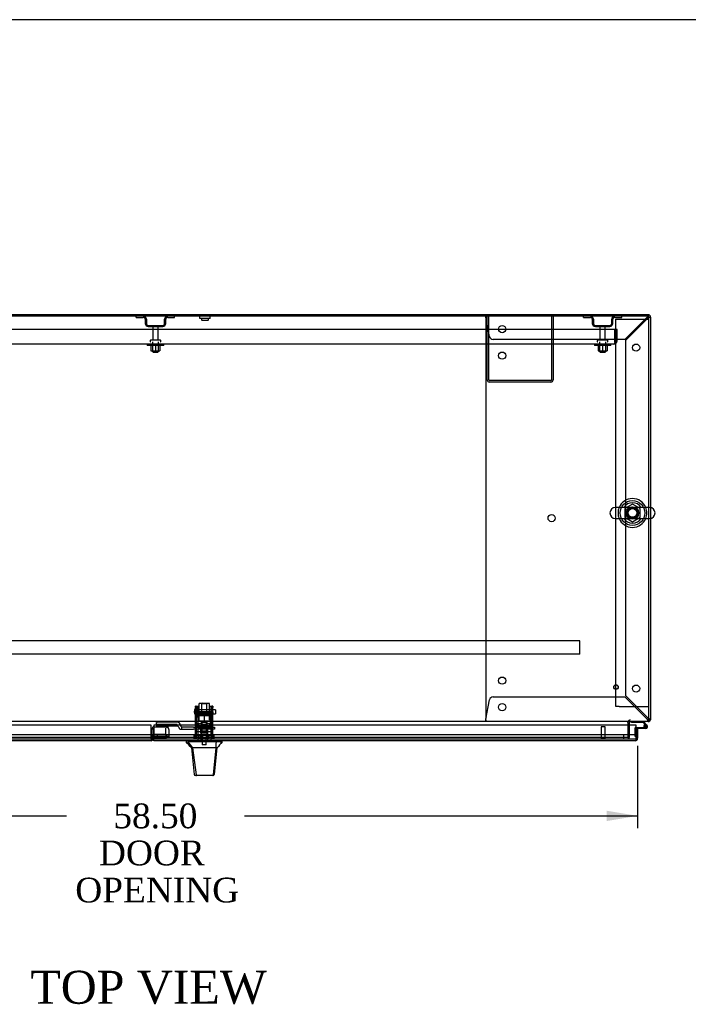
# Model space of a CAD drawing. Header units: inches. Extents: x 1 to 359, y -2 to 239.
# Tile 14 of 21: x 91 to 131, y 179 to 239. Entities that reach past the tile are written whole.
import ezdxf
from ezdxf.enums import TextEntityAlignment as Align
from ezdxf.lldxf.tags import DXFTag

# ---------------------------------------------------------------- set-up
doc = ezdxf.new("R2010")
doc.units = ezdxf.units.IN
doc.header["$MEASUREMENT"] = 0
for name, color, linetype in [('COM41309', 7, 'Continuous'), ('COM43133', 7, 'Continuous'), ('COM50521', 7, 'Continuous'), ('COM50799-3', 7, 'Continuous'), ('COM54578-56', 7, 'Continuous'), ('COM54837', 7, 'Continuous'), ('COM54928-6', 7, 'Continuous'), ('COM55702-58', 7, 'Continuous'), ('COM56694-3', 7, 'Continuous'), ('COM70838', 7, 'Continuous'), ('COM70839-2', 7, 'Continuous'), ('COM71155-14', 7, 'Continuous'), ('COM71162-15', 7, 'Continuous'), ('Default', 7, 'Continuous'), ('GSK11033', 7, 'Continuous'), ('HAN13066', 7, 'Continuous'), ('HAN13066_NUT', 7, 'Continuous'), ('HAN13066_SCREW', 7, 'Continuous'), ('HAN_NUT', 7, 'Continuous'), ('NTS166105', 7, 'Continuous'), ('NTS16640', 7, 'Continuous'), ('NTS166905', 7, 'Continuous'), ('NTS18147', 7, 'Continuous'), ('ROL87452', 7, 'Continuous'), ('RVT17786', 7, 'Continuous'), ('RVT19000', 7, 'Continuous'), ('SCS00680', 7, 'Continuous'), ('SPC87323', 7, 'Continuous'), ('STD21878', 7, 'Continuous'), ('STD26094', 7, 'Continuous'), ('STD26265', 7, 'Continuous'), ('WAF25059', 7, 'Continuous'), ('WAF25362', 7, 'Continuous'), ('WAF25376', 7, 'Continuous'), ('WAM254785', 7, 'Continuous'), ('WAM30038', 7, 'Continuous')]:
    doc.layers.add(name, color=color, linetype=linetype)
doc.styles.add('SEACAD_Times_New_Roman', font='times.ttf')
tags = doc.linetypes.add('HIDDEN2', pattern=[0.1875, 0.125, -0.0625]).pattern_tags.tags
tags[6:7] = [DXFTag(74, 4), DXFTag(75, 0), DXFTag(340, '0'), DXFTag(46, 0.0), DXFTag(50, 0.0), DXFTag(44, 0.0), DXFTag(45, 0.0)]
tags[4:5] = [DXFTag(74, 4), DXFTag(75, 0), DXFTag(340, '0'), DXFTag(46, 0.0), DXFTag(50, 0.0), DXFTag(44, 0.0), DXFTag(45, 0.0)]
doc.dimstyles.new('HAMMOND_(STH_-_300x200)', dxfattribs={"dimtxt": 1.5, "dimasz": 1.875, "dimexe": 0.75, "dimexo": 0.75, "dimgap": 0.375, "dimtad": 0, "dimtih": 1, "dimtoh": 1, "dimzin": 0, "dimdsep": 46, "dimtxsty": 'SEACAD_Times_New_Roman', "dimblk1": '_SE_FILLED', "dimblk2": '_SE_FILLED', "dimsah": 1, "dimcen": 0.75, "dimadec": 0, "dimazin": 0, "dimtfac": 0.8, "dimtofl": 0, "dimtmove": 0, "dimatfit": 3, "dimfxl": 1, "dimtolj": 1, "dimtzin": 0, "dimarcsym": 0})

# ---------------------------------------------------------------- blocks, each defined once
blk = doc.blocks.new('SE')
at = {"layer": 'COM41309', "color": 7, "linetype": 'HIDDEN2'}
for p, q in [((126.968, 220.693), (127.153, 220.693)), ((126.968, 197.193), (126.968, 220.693)), ((127.153, 220.693), (128.783, 220.693)), ((128.783, 220.693), (128.968, 220.693)), ((127.153, 197.193), (126.968, 197.193)), ((127.153, 197.193), (128.783, 197.193)), ((128.783, 197.193), (128.968, 197.193))]:
    blk.add_line(p, q, dxfattribs=at)
at = {"layer": 'COM43133', "color": 7, "linetype": 'HIDDEN2'}
for p, q in [((126.905, 220.068), (71.155, 220.068)), ((127.03, 220.068), (126.905, 220.068)), ((126.905, 219.378), (126.905, 220.068)), ((126.905, 219.378), (126.905, 220.068)), ((127.03, 219.378), (127.03, 220.068)), ((126.905, 219.378), (126.905, 219.378)), ((126.905, 219.296), (126.905, 219.378)), ((126.905, 219.378), (126.905, 219.229)), ((126.905, 219.296), (126.954, 219.229)), ((126.845, 219.193), (71.215, 219.193)), ((126.845, 219.193), (126.845, 219.193)), ((126.845, 219.193), (126.845, 219.193))]:
    blk.add_line(p, q, dxfattribs=at)
for start, end in [(306.19405, 0), (270.12083, 306.19405), (270, 270.05887)]:
    blk.add_arc((126.845, 219.378), 0.185, start, end, dxfattribs=at)
blk.add_open_spline([(126.905, 219.229), (126.895, 219.218), (126.885, 219.209), (126.87, 219.2), (126.865, 219.197), (126.855, 219.194), (126.85, 219.193), (126.845, 219.193)], degree=3, knots=[0, 0, 0, 0, 0.5, 0.5, 0.75, 0.75, 1, 1, 1, 1], dxfattribs=at)
at = {"layer": 'COM50521', "color": 7, "linetype": 'HIDDEN2'}
for p, q in [((119.155, 217.023), (119.155, 220.88)), ((119.25, 217.023), (119.25, 220.88)), ((123.06, 220.88), (123.06, 217.023)), ((123.155, 220.88), (123.155, 217.023)), ((123.012, 216.975), (119.298, 216.975)), ((123.012, 216.88), (119.298, 216.88))]:
    blk.add_line(p, q, dxfattribs=at)
for centre, radius, start, end in [((119.298, 217.023), 0.143, 180, 270), ((119.298, 217.023), 0.048, 180, 270), ((123.012, 217.023), 0.143, 270, 0), ((123.012, 217.023), 0.048, 270, 0)]:
    blk.add_arc(centre, radius, start, end, dxfattribs=at)
at = {"layer": 'COM50799-3', "color": 7, "linetype": 'Continuous'}
for p, q in [((98.763, 196.065), (69.876, 196.065)), ((98.763, 195.27), (98.763, 196.065)), ((98.763, 195.127), (69.924, 195.127)), ((98.763, 195.27), (98.763, 195.127))]:
    blk.add_line(p, q, dxfattribs=at)
at = {"layer": 'COM50799-3', "color": 7, "linetype": 'HIDDEN2'}
for p, q in [((98.954, 195.93), (98.954, 195.972)), ((98.954, 195.972), (99.688, 195.972)), ((99.688, 195.972), (99.688, 195.93)), ((98.906, 195.829), (98.811, 195.829)), ((98.811, 195.829), (98.811, 195.27)), ((98.906, 195.829), (98.906, 195.522)), ((98.954, 195.93), (98.926, 195.93)), ((98.926, 195.93), (98.926, 195.409)), ((98.926, 195.409), (98.926, 195.341)), ((98.926, 195.409), (99.688, 195.409)), ((99.722, 195.332), (99.789, 195.379)), ((99.77, 195.912), (99.789, 195.93)), ((99.831, 195.812), (99.831, 195.829)), ((99.831, 195.812), (99.831, 195.348)), ((98.906, 195.272), (98.906, 195.27)), ((98.926, 195.341), (99.688, 195.341)), ((99.756, 195.348), (99.831, 195.348))]:
    blk.add_line(p, q, dxfattribs=at)
for centre, radius, start, end in [((98.954, 195.829), 0.143, 90, 180), ((99.688, 195.829), 0.143, 45, 90), ((98.954, 195.829), 0.048, 125.68533, 180), ((99.688, 195.829), 0.143, 0, 45), ((99.71, 195.809), 0.121, 1.43431, 49.29811), ((98.763, 195.27), 0.048, 270, 19.0568), ((98.763, 195.27), 0.143, 340.28765, 352.0516), ((98.763, 195.27), 0.143, 352.0516, 0)]:
    blk.add_arc(centre, radius, start, end, dxfattribs=at)
at = {"layer": 'COM50799-3', "color": 7, "linetype": 'Continuous'}
blk.add_arc((98.763, 195.27), 0.143, 270, 340.28765, dxfattribs=at)
at = {"layer": 'COM50799-3', "color": 7, "linetype": 'HIDDEN2'}
for centre, major_axis in [((99.688, 195.829), (0.143, 0)), ((99.688, 195.308), (0.143, 0)), ((99.688, 195.308), (0.048, 0))]:
    blk.add_ellipse(centre, major_axis=major_axis, ratio=0.707107, start_param=0.785398, end_param=1.570796, dxfattribs=at)
for points in [[(99.831, 195.348), (99.831, 195.355), (99.827, 195.361), (99.813, 195.372), (99.802, 195.376), (99.789, 195.379)], [(98.905, 195.251), (98.898, 195.25), (98.891, 195.248), (98.877, 195.244), (98.87, 195.242), (98.808, 195.286)]]:
    blk.add_open_spline(points, degree=3, knots=[0, 0, 0, 0, 0.5, 0.5, 1, 1, 1, 1], dxfattribs=at)
blk.add_open_spline([(99.74, 195.344), (99.757, 195.35), (99.768, 195.351), (99.772, 195.348)], degree=3, dxfattribs=at)
at = {"layer": 'COM54578-56', "color": 7, "linetype": 'Continuous'}
for p, q in [((127.915, 196.225), (127.915, 196.287)), ((128.608, 196.225), (127.915, 196.225)), ((128.732, 196.101), (128.608, 196.225)), ((128.634, 196.287), (128.846, 196.076)), ((128.712, 195.984), (128.65, 195.979)), ((128.187, 195.934), (128.767, 195.934)), ((128.767, 195.872), (128.282, 195.872))]:
    blk.add_line(p, q, dxfattribs=at)
at = {"layer": 'COM54578-56', "color": 7, "linetype": 'HIDDEN2'}
for p, q in [((128.65, 195.989), (128.712, 195.989)), ((128.704, 195.977), (128.704, 196.002)), ((128.803, 196.031), (128.732, 196.101)), ((128.754, 196.052), (128.779, 196.052)), ((128.829, 196.002), (128.829, 195.977)), ((128.125, 195.385), (128.125, 195.909)), ((128.187, 195.385), (128.125, 195.385)), ((128.15, 195.934), (128.187, 195.934)), ((128.779, 195.927), (128.754, 195.927))]:
    blk.add_line(p, q, dxfattribs=at)
at = {"layer": 'COM54578-56', "color": 7, "linetype": 'Continuous'}
blk.add_circle((128.767, 195.989), 0.05, dxfattribs=at)
for radius, start, end in [(0.117, 270, 185.21591), (0.117, 185.21591, 208.03984), (0.055, 270, 185.21591), (0.055, 185.21591, 270), (0.117, 47.60795, 107.02737)]:
    blk.add_arc((128.767, 195.989), radius, start, end, dxfattribs=at)
at = {"layer": 'COM54578-56', "color": 7, "linetype": 'HIDDEN2'}
for centre, radius, start, end in [((128.754, 196.002), 0.05, 90, 180), ((128.754, 195.977), 0.05, 180, 270), ((128.779, 196.002), 0.05, 0, 90), ((128.779, 195.977), 0.05, 270, 0), ((128.15, 195.909), 0.025, 90, 180), ((128.767, 195.989), 0.117, 208.03984, 270)]:
    blk.add_arc(centre, radius, start, end, dxfattribs=at)
at = {"layer": 'COM54837', "color": 7, "linetype": 'HIDDEN2'}
for p, q in [((124.78, 201.195), (73.28, 201.195)), ((124.78, 201.152), (124.78, 201.195)), ((124.78, 200.425), (124.78, 201.152)), ((124.78, 200.382), (73.28, 200.382)), ((124.78, 200.382), (124.78, 200.425))]:
    blk.add_line(p, q, dxfattribs=at)
at = {"layer": 'COM54928-6', "color": 7, "linetype": 'HIDDEN2'}
for p, q in [((119.063, 220.946), (119.063, 220.975)), ((119.063, 220.87), (119.063, 220.946)), ((119.063, 220.66), (119.063, 196.602)), ((119.294, 219.655), (119.074, 220.832)), ((128.862, 220.832), (127.505, 219.475)), ((127.563, 219.418), (128.92, 220.775)), ((128.92, 220.975), (128.92, 220.946)), ((128.92, 220.87), (128.92, 220.946)), ((128.923, 220.88), (128.92, 220.88)), ((128.92, 220.88), (128.92, 220.88)), ((128.958, 220.832), (129.033, 220.832)), ((129.033, 220.832), (129.063, 220.832)), ((127.505, 219.475), (119.51, 219.475)), ((127.563, 197.845), (127.563, 219.418)), ((119.51, 197.787), (127.505, 197.787)), ((127.505, 197.787), (128.862, 196.43)), ((128.92, 196.488), (127.563, 197.845)), ((119.074, 196.43), (119.294, 197.608)), ((119.063, 196.392), (119.063, 196.317)), ((119.063, 196.287), (119.063, 196.317)), ((128.92, 196.392), (128.92, 196.317)), ((128.923, 196.382), (128.92, 196.382)), ((128.92, 196.382), (128.92, 196.382)), ((128.92, 196.317), (128.92, 196.287)), ((128.958, 196.43), (128.968, 196.43))]:
    blk.add_line(p, q, dxfattribs=at)
for centre in [(120.063, 220.1), (120.063, 218.49), (128.188, 218.975), (123.063, 208.631), (120.063, 198.772), (128.188, 198.287), (120.063, 197.162)]:
    blk.add_circle(centre, 0.218, dxfattribs=at)
for centre, radius, start, end in [((116.477, 220.643), 2.604, 4.17513, 6.68014), ((119.283, 220.66), 0.22, 153.06551, 180), ((129.498, 220.581), 0.683, 147.77093, 158.44518), ((129.071, 220.58), 0.327, 117.45412, 129.54393), ((128.668, 220.983), 0.327, 320.4561, 332.54584), ((128.669, 221.41), 0.683, 291.55481, 302.22908), ((119.51, 219.695), 0.22, 190.6113, 270), ((119.51, 197.567), 0.22, 90, 169.3887), ((119.283, 196.602), 0.22, 180, 206.93449), ((116.477, 196.62), 2.604, 353.31986, 355.82487), ((118.755, 196.5), 0.326, 340.71602, 347.67415), ((129.498, 196.681), 0.683, 201.55482, 212.22907), ((129.071, 196.683), 0.327, 230.45607, 242.54588), ((128.668, 196.279), 0.327, 27.45416, 39.5439), ((128.669, 195.853), 0.683, 57.77092, 68.44519)]:
    blk.add_arc(centre, radius, start, end, dxfattribs=at)
blk.add_ellipse((128.92, 220.832), major_axis=(-0.048, 0), ratio=0.99836, start_param=3.141593, end_param=4.712389, dxfattribs=at)
at = {"layer": 'COM55702-58', "color": 7, "linetype": 'HIDDEN2'}
for p, q in [((97.867, 220.808), (97.867, 220.88)), ((97.867, 220.808), (98.289, 220.808)), ((98.405, 220.693), (98.405, 220.443)), ((98.477, 220.693), (98.477, 220.443)), ((99.583, 220.443), (99.583, 220.693)), ((99.655, 220.443), (99.655, 220.693)), ((99.77, 220.808), (100.192, 220.808)), ((100.192, 220.808), (100.192, 220.88)), ((124.992, 220.808), (124.992, 220.88)), ((124.992, 220.808), (125.414, 220.808)), ((125.53, 220.693), (125.53, 220.443)), ((125.602, 220.693), (125.602, 220.443)), ((126.708, 220.443), (126.708, 220.693)), ((126.78, 220.443), (126.78, 220.693)), ((126.895, 220.808), (127.317, 220.808)), ((127.317, 220.808), (127.317, 220.88)), ((98.592, 220.327), (99.467, 220.327)), ((98.592, 220.255), (99.467, 220.255)), ((125.717, 220.327), (126.592, 220.327)), ((125.717, 220.255), (126.592, 220.255))]:
    blk.add_line(p, q, dxfattribs=at)
for centre, radius, start, end in [((98.289, 220.693), 0.188, 0, 90), ((98.289, 220.693), 0.116, 0, 90), ((99.77, 220.693), 0.188, 90, 180), ((99.77, 220.693), 0.116, 90, 180), ((125.414, 220.693), 0.188, 0, 90), ((125.414, 220.693), 0.116, 0, 90), ((126.895, 220.693), 0.188, 90, 180), ((126.895, 220.693), 0.116, 90, 180), ((98.592, 220.443), 0.187, 180, 270), ((98.592, 220.443), 0.116, 180, 270), ((99.467, 220.443), 0.116, 270, 0), ((99.467, 220.443), 0.188, 270, 0), ((125.717, 220.443), 0.188, 180, 270), ((125.717, 220.443), 0.116, 180, 270), ((126.592, 220.443), 0.116, 270, 0), ((126.592, 220.443), 0.188, 270, 0)]:
    blk.add_arc(centre, radius, start, end, dxfattribs=at)
at = {"layer": 'COM56694-3', "color": 7, "linetype": 'Continuous'}
for p, q in [((98.925, 196.065), (98.925, 195.27)), ((128.187, 196.065), (98.925, 196.065)), ((128.187, 195.27), (128.187, 196.065)), ((128.282, 195.872), (128.187, 195.872)), ((128.187, 195.872), (128.187, 195.472)), ((128.282, 195.872), (128.282, 195.27)), ((98.925, 195.127), (98.925, 195.27)), ((128.139, 195.127), (98.925, 195.127)), ((128.139, 195.127), (128.139, 195.127)), ((128.139, 195.127), (128.139, 195.127)), ((128.187, 195.27), (128.187, 195.27)), ((128.187, 195.208), (128.187, 195.27)), ((128.187, 195.27), (128.187, 195.157)), ((128.187, 195.208), (128.226, 195.157))]:
    blk.add_line(p, q, dxfattribs=at)
for start, end in [(270.15607, 307.50359), (270, 270.07617), (307.50359, 0)]:
    blk.add_arc((128.139, 195.27), 0.143, start, end, dxfattribs=at)
blk.add_open_spline([(128.187, 195.157), (128.179, 195.147), (128.171, 195.14), (128.159, 195.132), (128.155, 195.131), (128.147, 195.128), (128.143, 195.127), (128.139, 195.127)], degree=3, knots=[0, 0, 0, 0, 0.5, 0.5, 0.75, 0.75, 1, 1, 1, 1], dxfattribs=at)
at = {"layer": 'COM70838', "color": 7, "linetype": 'HIDDEN2'}
for p, q in [((99.1, 196.097), (99.1, 196.223)), ((99.1, 196.097), (99.1, 196.015)), ((100.345, 196.015), (99.1, 196.015)), ((100.345, 196.241), (99.225, 196.241)), ((100.345, 196.115), (99.225, 196.115)), ((100.345, 196.012), (100.345, 196.115)), ((100.538, 196.071), (100.538, 196.048)), ((100.627, 195.829), (100.627, 195.958)), ((101.341, 195.954), (100.655, 195.954)), ((101.341, 195.954), (101.429, 195.954)), ((101.429, 195.954), (101.967, 195.954)), ((102.002, 195.954), (102.485, 195.954)), ((102.485, 195.954), (102.61, 195.954)), ((102.61, 195.954), (102.61, 195.829)), ((100.47, 195.887), (100.47, 195.889)), ((100.53, 195.829), (100.627, 195.829)), ((100.627, 195.829), (101.341, 195.829)), ((101.429, 195.829), (101.341, 195.829)), ((102.485, 195.829), (101.429, 195.829)), ((102.61, 195.829), (102.485, 195.829))]:
    blk.add_line(p, q, dxfattribs=at)
for centre, radius, start, end in [((100.345, 196.048), 0.193, 0, 90), ((100.345, 195.887), 0.125, 0, 90), ((100.655, 196.071), 0.117, 180, 256.45544), ((100.655, 196.071), 0.117, 256.45544, 270), ((100.53, 195.889), 0.06, 180, 270)]:
    blk.add_arc(centre, radius, start, end, dxfattribs=at)
for centre, major_axis, start_param, end_param in [((99.225, 196.223), (-0.125, 0), 4.712389, 6.283185), ((99.225, 196.097), (0.125, 0), 1.570796, 3.141593)]:
    blk.add_ellipse(centre, major_axis=major_axis, ratio=0.145455, start_param=start_param, end_param=end_param, dxfattribs=at)
at = {"layer": 'COM70839-2', "color": 7, "linetype": 'HIDDEN2'}
for p, q in [((101.454, 197.136), (101.454, 197.212)), ((101.524, 197.212), (101.454, 197.212)), ((101.524, 197.212), (101.524, 197.136)), ((102.446, 197.136), (102.446, 197.212)), ((102.516, 197.212), (102.446, 197.212)), ((102.516, 197.212), (102.516, 197.136)), ((101.454, 197.136), (101.454, 196.878)), ((101.454, 196.714), (101.454, 196.878)), ((101.454, 195.55), (101.454, 196.714)), ((101.524, 196.878), (101.524, 197.136)), ((102.446, 196.882), (101.524, 196.882)), ((101.524, 196.878), (101.524, 196.714)), ((101.524, 196.818), (102.446, 196.818)), ((101.524, 195.55), (101.524, 196.714)), ((102.446, 197.136), (102.446, 196.878)), ((102.446, 196.714), (102.446, 196.878)), ((102.446, 195.55), (102.446, 196.714)), ((102.516, 196.878), (102.516, 197.136)), ((102.516, 196.878), (102.516, 196.714)), ((102.516, 195.55), (102.516, 196.714)), ((102.446, 196), (101.524, 196)), ((101.751, 195.961), (101.751, 195.991)), ((102.219, 195.991), (102.219, 195.961)), ((101.454, 195.54), (101.454, 195.55)), ((101.454, 195.248), (101.454, 195.54)), ((101.524, 195.694), (102.446, 195.694)), ((101.524, 195.55), (101.524, 195.54)), ((101.524, 195.248), (101.524, 195.54)), ((102.446, 195.54), (102.446, 195.55)), ((102.446, 195.248), (102.446, 195.54)), ((102.516, 195.55), (102.516, 195.54)), ((102.516, 195.248), (102.516, 195.54)), ((101.454, 195.248), (101.524, 195.248)), ((102.446, 195.248), (102.516, 195.248))]:
    blk.add_line(p, q, dxfattribs=at)
for centre, major_axis in [((101.985, 195.991), (-0.234, 0)), ((101.985, 195.961), (0.234, 0))]:
    blk.add_ellipse(centre, major_axis=major_axis, ratio=0.011876, start_param=3.141593, end_param=6.283185, dxfattribs=at)
blk.add_ellipse((101.985, 195.697), major_axis=(-0.141, 0), ratio=0.011876, dxfattribs=at)
at = {"layer": 'COM71155-14', "color": 7, "linetype": 'Continuous'}
for p, q in [((128.92, 220.975), (69.143, 220.975)), ((129.063, 220.832), (129.063, 209.268)), ((129.063, 208.617), (129.063, 196.382)), ((127.783, 196.065), (127.783, 196.239)), ((129.063, 196.382), (128.968, 196.382))]:
    blk.add_line(p, q, dxfattribs=at)
at = {"layer": 'COM71155-14', "color": 7, "linetype": 'HIDDEN2'}
for p, q in [((129.063, 209.268), (129.063, 208.617)), ((127.783, 195.32), (127.783, 196.065)), ((127.688, 195.32), (127.783, 195.32))]:
    blk.add_line(p, q, dxfattribs=at)
at = {"layer": 'COM71155-14', "color": 7, "linetype": 'Continuous'}
for centre, radius, start, end in [((128.92, 220.832), 0.143, 0, 90), ((127.831, 196.239), 0.143, 160.38706, 180), ((127.831, 196.239), 0.048, 90, 180), ((128.92, 196.43), 0.143, 289.61294, 340.38706)]:
    blk.add_arc(centre, radius, start, end, dxfattribs=at)
at = {"layer": 'COM71155-14', "color": 7, "linetype": 'HIDDEN2'}
for centre, radius, start, end in [((128.92, 220.832), 0.048, 0, 90), ((127.831, 196.239), 0.143, 90, 160.38706), ((128.92, 196.43), 0.048, 270, 0), ((128.92, 196.43), 0.143, 270, 289.61294)]:
    blk.add_arc(centre, radius, start, end, dxfattribs=at)
at = {"layer": 'COM71162-15', "color": 7, "linetype": 'Continuous'}
for p, q in [((128.968, 220.88), (69.095, 220.88)), ((128.968, 209.274), (128.968, 220.88)), ((128.968, 196.43), (128.968, 208.611)), ((128.968, 196.287), (69.095, 196.287)), ((127.688, 196.239), (127.688, 196.287)), ((127.688, 196.239), (127.688, 196.065)), ((128.968, 196.287), (128.968, 196.43))]:
    blk.add_line(p, q, dxfattribs=at)
at = {"layer": 'COM71162-15', "color": 7, "linetype": 'HIDDEN2'}
for p, q in [((128.968, 208.611), (128.968, 209.274)), ((127.688, 196.065), (127.688, 195.32)), ((127.688, 195.32), (70.375, 195.32))]:
    blk.add_line(p, q, dxfattribs=at)
blk.add_circle((127.968, 208.943), 0.375, dxfattribs=at)
at = {"layer": 'GSK11033', "color": 7, "linetype": 'HIDDEN2'}
for p, q in [((98.763, 195.472), (69.876, 195.472)), ((98.954, 195.877), (98.906, 195.877)), ((98.906, 195.829), (98.906, 195.877)), ((98.925, 195.522), (99.656, 195.522)), ((128.187, 195.472), (98.925, 195.472)), ((98.925, 195.472), (98.925, 195.222)), ((99.138, 195.472), (98.925, 195.472)), ((99.138, 195.472), (99.138, 195.222)), ((99.656, 195.522), (99.656, 195.877)), ((99.656, 195.522), (99.656, 195.272)), ((127.437, 195.222), (127.437, 195.472)), ((98.763, 195.222), (69.876, 195.222)), ((99.656, 195.272), (98.925, 195.272)), ((128.187, 195.222), (98.925, 195.222)), ((99.138, 195.222), (98.925, 195.222))]:
    blk.add_line(p, q, dxfattribs=at)
at = {"layer": 'GSK11033', "color": 7, "linetype": 'Continuous'}
for p, q in [((98.925, 195.472), (98.763, 195.472)), ((98.906, 195.272), (98.906, 195.522)), ((98.906, 195.522), (98.925, 195.522)), ((128.187, 195.472), (128.187, 195.222)), ((128.187, 195.472), (128.187, 195.472)), ((98.925, 195.222), (98.763, 195.222)), ((98.925, 195.272), (98.906, 195.272)), ((128.187, 195.222), (128.187, 195.222))]:
    blk.add_line(p, q, dxfattribs=at)
at = {"layer": 'HAN13066', "color": 7, "linetype": 'HIDDEN2'}
for p, q in [((101.855, 197.41), (101.825, 197.38)), ((101.825, 197.38), (102.145, 197.38)), ((101.825, 197.38), (101.825, 196.859)), ((101.855, 197.41), (102.115, 197.41)), ((102.145, 197.38), (102.115, 197.41)), ((102.145, 196.859), (102.145, 197.38)), ((101.825, 195.954), (101.825, 195.829)), ((102.145, 195.954), (102.145, 195.829)), ((101.589, 195.829), (101.589, 195.127)), ((101.785, 195.829), (101.785, 195.127)), ((102.184, 195.829), (102.184, 195.127)), ((102.38, 195.829), (102.38, 195.127))]:
    blk.add_line(p, q, dxfattribs=at)
at = {"layer": 'HAN13066', "color": 7, "linetype": 'Continuous'}
for p, q in [((100.895, 195.127), (100.895, 195.044)), ((100.895, 195.047), (100.963, 195.047)), ((100.994, 195.047), (101.277, 194.692)), ((101.086, 195.047), (101.008, 195.047)), ((102.703, 195.047), (101.086, 195.047)), ((102.883, 195.047), (102.703, 195.047)), ((102.961, 195.047), (102.883, 195.047)), ((102.961, 195.047), (103.074, 195.047)), ((103.075, 195.044), (103.075, 195.127)), ((101.195, 194.692), (101.209, 194.692)), ((101.277, 194.692), (101.209, 194.692)), ((101.323, 194.692), (101.277, 194.692)), ((101.277, 194.692), (101.493, 193.054)), ((101.415, 194.692), (101.323, 194.692)), ((102.692, 194.692), (101.415, 194.692)), ((102.692, 194.692), (102.528, 193.057)), ((102.721, 194.692), (102.692, 194.692)), ((102.737, 194.692), (102.721, 194.692)), ((102.747, 194.692), (102.737, 194.692)), ((102.747, 194.692), (102.774, 194.692)), ((101.379, 193.068), (101.379, 193.066)), ((101.539, 193.012), (101.439, 193.012)), ((102.476, 193.012), (101.539, 193.012)), ((102.53, 193.012), (102.476, 193.012)), ((102.59, 193.066), (102.59, 193.068))]:
    blk.add_line(p, q, dxfattribs=at)
for centre, radius, start, end in [((97.103, 191.415), 5.251, 38.61726, 43.76657), ((115.19, 184.503), 16.062, 138.96729, 140.62542), ((40.73, 200.737), 62.32, 353.47841, 354.43409), ((101.439, 193.072), 0.06, 185.9929, 270.00753), ((102.473, 193.068), 0.0554, 272.13096, 348.82925), ((102.53, 193.072), 0.06, 269.99107, 354.42424)]:
    blk.add_arc(centre, radius, start, end, dxfattribs=at)
for points in [[(102.703, 195.047), (102.699, 194.929), (102.696, 194.811), (102.692, 194.692)], [(101.209, 194.692), (101.266, 194.151), (101.322, 193.609), (101.379, 193.068)], [(102.747, 194.692), (102.695, 194.151), (102.642, 193.61), (102.59, 193.068)]]:
    blk.add_open_spline(points, degree=3, dxfattribs=at)
blk.add_open_spline([(101.493, 193.054), (101.496, 193.042), (101.502, 193.031), (101.518, 193.016), (101.528, 193.012), (101.539, 193.012)], degree=3, knots=[0, 0, 0, 0, 0.5, 0.5, 1, 1, 1, 1], dxfattribs=at)
at = {"layer": 'HAN13066_NUT', "color": 7, "linetype": 'HIDDEN2'}
for p, q in [((101.652, 196.704), (101.652, 196.654)), ((101.652, 196.654), (101.818, 196.654)), ((101.652, 196.654), (101.652, 196.329)), ((101.682, 196.734), (102.287, 196.734)), ((101.818, 196.654), (101.985, 196.654)), ((101.985, 196.654), (102.151, 196.654)), ((101.985, 196.654), (101.985, 196.329)), ((102.151, 196.654), (102.317, 196.654)), ((102.317, 196.654), (102.317, 196.704)), ((102.317, 196.654), (102.317, 196.329)), ((101.652, 196.329), (101.985, 196.329)), ((101.985, 196.329), (102.317, 196.329))]:
    blk.add_line(p, q, dxfattribs=at)
for centre, start, end in [((101.682, 196.704), 90, 180), ((102.287, 196.704), 0, 90)]:
    blk.add_arc(centre, 0.03, start, end, dxfattribs=at)
at = {"layer": 'HAN13066_SCREW', "color": 7, "linetype": 'HIDDEN2'}
for p, q in [((101.873, 195.459), (101.762, 195.459)), ((101.762, 195.459), (101.762, 195.322)), ((102.096, 195.459), (101.873, 195.459)), ((101.873, 195.459), (101.873, 195.322)), ((102.207, 195.459), (102.096, 195.459)), ((102.096, 195.459), (102.096, 195.322)), ((102.207, 195.459), (102.207, 195.322)), ((102.247, 195.322), (101.722, 195.322)), ((101.722, 195.322), (101.722, 195.252)), ((102.247, 195.252), (101.722, 195.252)), ((101.869, 195.252), (101.869, 194.877)), ((102.101, 194.877), (101.869, 194.877)), ((102.101, 194.877), (102.101, 195.252)), ((102.247, 195.252), (102.247, 195.322))]:
    blk.add_line(p, q, dxfattribs=at)
at = {"layer": 'HAN_NUT', "color": 7, "linetype": 'HIDDEN2'}
for p, q in [((101.679, 195.437), (101.373, 195.437)), ((101.373, 195.222), (101.373, 195.437)), ((102.291, 195.437), (101.679, 195.437)), ((101.679, 195.222), (101.679, 195.437)), ((102.597, 195.437), (102.291, 195.437)), ((102.291, 195.222), (102.291, 195.437)), ((102.597, 195.222), (102.597, 195.437))]:
    blk.add_line(p, q, dxfattribs=at)
at = {"layer": 'NTS166105', "color": 7, "linetype": 'HIDDEN2'}
for p, q in [((98.753, 219.097), (98.753, 218.777)), ((98.753, 218.777), (99.032, 218.777)), ((99.032, 219.097), (99.032, 218.777)), ((99.032, 218.777), (99.303, 218.777)), ((99.303, 219.097), (99.303, 218.777)), ((125.879, 219.097), (125.879, 218.777)), ((125.879, 218.777), (126.157, 218.777)), ((126.157, 219.097), (126.157, 218.777)), ((126.157, 218.777), (126.429, 218.777)), ((126.429, 219.097), (126.429, 218.777))]:
    blk.add_line(p, q, dxfattribs=at)
at = {"layer": 'NTS16640', "color": 7, "linetype": 'HIDDEN2'}
for p, q in [((101.711, 220.738), (101.711, 220.88)), ((102.349, 220.738), (101.711, 220.738)), ((101.811, 220.738), (101.811, 220.678)), ((101.841, 220.648), (102.219, 220.648)), ((102.249, 220.678), (102.249, 220.738)), ((102.349, 220.738), (102.349, 220.88))]:
    blk.add_line(p, q, dxfattribs=at)
for centre, start, end in [((101.841, 220.678), 180, 270), ((102.219, 220.678), 270, 0)]:
    blk.add_arc(centre, 0.03, start, end, dxfattribs=at)
at = {"layer": 'NTS166905', "color": 7, "linetype": 'HIDDEN2'}
for p, q in [((127.968, 209.478), (127.503, 209.206)), ((127.503, 209.206), (127.503, 208.68)), ((128.433, 209.206), (127.968, 209.478)), ((128.433, 208.68), (128.433, 209.206)), ((127.503, 208.68), (127.972, 208.405)), ((127.972, 208.405), (128.433, 208.68))]:
    blk.add_line(p, q, dxfattribs=at)
blk.add_circle((127.968, 208.943), 0.263, dxfattribs=at)
at = {"layer": 'NTS18147', "color": 7, "linetype": 'HIDDEN2'}
for p, q in [((101.585, 196.164), (101.522, 196.164)), ((101.522, 196.102), (101.522, 196.164)), ((101.585, 196.164), (101.522, 196.164)), ((101.59, 196.102), (101.522, 196.102)), ((101.59, 196.102), (101.522, 196.102)), ((101.522, 196.102), (101.522, 196.039)), ((101.522, 196.039), (101.59, 196.039)), ((101.522, 196.039), (101.522, 196.039)), ((101.522, 196.039), (101.59, 196.039)), ((101.585, 196.102), (101.585, 196.164)), ((101.59, 196.039), (101.59, 196.102)), ((101.59, 196.039), (101.917, 196.039)), ((101.59, 196.039), (101.59, 196.039)), ((101.59, 196.039), (101.917, 196.039)), ((101.785, 196.164), (101.753, 196.164)), ((101.785, 196.164), (101.753, 196.164)), ((101.765, 196.039), (101.765, 195.602)), ((102.053, 196.102), (101.917, 196.102)), ((102.053, 196.102), (101.917, 196.102)), ((101.917, 196.102), (101.917, 196.039)), ((101.917, 196.039), (102.053, 196.039)), ((101.917, 196.039), (101.917, 196.039)), ((101.917, 196.039), (102.053, 196.039)), ((102.053, 196.039), (102.053, 196.102)), ((102.053, 196.039), (102.38, 196.039)), ((102.053, 196.039), (102.053, 196.039)), ((102.053, 196.039), (102.38, 196.039)), ((102.216, 196.164), (102.185, 196.164)), ((102.216, 196.164), (102.185, 196.164)), ((102.205, 195.602), (102.205, 196.039)), ((102.448, 196.102), (102.38, 196.102)), ((102.448, 196.102), (102.38, 196.102)), ((102.38, 196.102), (102.38, 196.039)), ((102.38, 196.039), (102.448, 196.039)), ((102.38, 196.039), (102.38, 196.039)), ((102.38, 196.039), (102.448, 196.039)), ((102.448, 196.164), (102.385, 196.164)), ((102.385, 196.102), (102.385, 196.164)), ((102.448, 196.164), (102.385, 196.164)), ((102.448, 196.102), (102.448, 196.164)), ((102.448, 196.039), (102.448, 196.102)), ((102.448, 196.039), (102.448, 196.039)), ((101.765, 195.602), (102.205, 195.602)), ((101.765, 195.602), (101.765, 195.602)), ((102.205, 195.602), (101.765, 195.602)), ((102.205, 195.602), (102.205, 195.602))]:
    blk.add_line(p, q, dxfattribs=at)
for centre, start_param, end_param in [((101.753, 195.846), 2.506883, 3.776302), ((101.753, 195.846), 2.506883, 3.141593), ((101.785, 195.846), 2.506883, 3.141593), ((102.185, 195.846), 3.141593, 3.776302), ((102.216, 195.846), 2.506883, 3.776302), ((102.216, 195.846), 3.141593, 3.776302), ((102.185, 195.846), 3.141593, 3.342529)]:
    blk.add_ellipse(centre, major_axis=(0, -0.318), ratio=0.866025, start_param=start_param, end_param=end_param, dxfattribs=at)
at = {"layer": 'ROL87452', "color": 7, "linetype": 'HIDDEN2'}
for p, q in [((101.672, 196.382), (101.672, 197.382)), ((102.297, 197.382), (101.672, 197.382)), ((102.297, 196.382), (102.297, 197.382))]:
    blk.add_line(p, q, dxfattribs=at)
at = {"layer": 'RVT17786', "color": 7, "linetype": 'HIDDEN2'}
for p, q in [((102.664, 197.007), (101.454, 197.007)), ((101.454, 196.757), (102.664, 196.757)), ((102.664, 197.007), (102.664, 196.757))]:
    blk.add_line(p, q, dxfattribs=at)
blk.add_arc((101.687, 196.882), 0.318, 137.12909, 222.87091, dxfattribs=at)
at = {"layer": 'RVT19000', "color": 7, "linetype": 'HIDDEN2'}
for p, q in [((102.297, 196.067), (101.672, 196.067)), ((101.672, 196.067), (101.672, 195.954)), ((101.79, 195.954), (101.79, 195.829)), ((102.002, 195.954), (101.967, 195.954)), ((102.18, 195.829), (102.18, 195.954)), ((102.297, 195.954), (102.297, 196.067)), ((101.844, 195.829), (101.844, 195.617)), ((102.125, 195.617), (101.844, 195.617)), ((102.125, 195.617), (102.125, 195.829))]:
    blk.add_line(p, q, dxfattribs=at)
at = {"layer": 'SCS00680', "color": 7, "linetype": 'Continuous'}
for p, q in [((129.004, 209.274), (126.932, 209.274)), ((126.932, 208.611), (129.004, 208.611))]:
    blk.add_line(p, q, dxfattribs=at)
for centre, radius, start, end in [((126.932, 208.943), 0.331, 90, 270), ((127.968, 208.943), 0.625, 32.00545, 147.99455), ((129.004, 208.943), 0.331, 270, 90), ((127.968, 208.943), 0.625, 212.00545, 327.99455)]:
    blk.add_arc(centre, radius, start, end, dxfattribs=at)
at = {"layer": 'SPC87323', "color": 7, "linetype": 'HIDDEN2'}
for p, q in [((102.377, 196.859), (101.592, 196.859)), ((101.592, 196.859), (101.592, 195.954)), ((102.377, 195.954), (102.377, 196.859)), ((101.747, 195.829), (101.747, 195.954)), ((101.757, 195.829), (101.757, 195.954)), ((102.212, 195.829), (102.212, 195.954)), ((102.222, 195.829), (102.222, 195.954))]:
    blk.add_line(p, q, dxfattribs=at)
at = {"layer": 'STD21878', "color": 7, "linetype": 'HIDDEN2'}
for p, q in [((126.312, 195.972), (126.062, 195.972)), ((126.062, 195.972), (126.062, 195.254)), ((126.312, 195.254), (126.312, 195.972)), ((126.327, 195.254), (126.046, 195.254)), ((126.046, 195.254), (126.046, 195.222)), ((126.327, 195.222), (126.327, 195.254))]:
    blk.add_line(p, q, dxfattribs=at)
for radius in [0.141, 0.125]:
    blk.add_circle((126.968, 198.382), radius, dxfattribs=at)
at = {"layer": 'STD26094', "color": 7, "linetype": 'HIDDEN2'}
for p, q in [((98.865, 220.195), (98.865, 219.418)), ((99.195, 219.418), (99.195, 220.195)), ((125.99, 220.195), (125.99, 219.418)), ((126.32, 219.418), (126.32, 220.195)), ((98.705, 219.388), (98.705, 219.348)), ((99.325, 219.418), (98.735, 219.418)), ((98.842, 219.318), (98.842, 218.731)), ((99.217, 218.731), (99.217, 219.318)), ((99.355, 219.348), (99.355, 219.388)), ((125.83, 219.388), (125.83, 219.348)), ((126.45, 219.418), (125.86, 219.418)), ((125.967, 219.318), (125.967, 218.731)), ((126.342, 218.731), (126.342, 219.318)), ((126.48, 219.348), (126.48, 219.388)), ((99.217, 218.731), (98.842, 218.731)), ((98.842, 218.731), (98.88, 218.693)), ((98.88, 218.693), (99.18, 218.693)), ((99.18, 218.693), (99.217, 218.731)), ((126.342, 218.731), (125.967, 218.731)), ((125.967, 218.731), (126.005, 218.693)), ((126.005, 218.693), (126.305, 218.693)), ((126.305, 218.693), (126.342, 218.731))]:
    blk.add_line(p, q, dxfattribs=at)
for centre, radius, start, end in [((98.925, 220.195), 0.06, 90, 180), ((99.135, 220.195), 0.06, 0, 90), ((126.05, 220.195), 0.06, 90, 180), ((126.26, 220.195), 0.06, 0, 90), ((98.735, 219.388), 0.03, 90, 180), ((98.735, 219.348), 0.03, 180, 270), ((99.325, 219.388), 0.03, 0, 90), ((99.325, 219.348), 0.03, 270, 0), ((125.86, 219.388), 0.03, 90, 180), ((125.86, 219.348), 0.03, 180, 270), ((126.45, 219.388), 0.03, 0, 90), ((126.45, 219.348), 0.03, 270, 0)]:
    blk.add_arc(centre, radius, start, end, dxfattribs=at)
at = {"layer": 'STD26265', "color": 7, "linetype": 'HIDDEN2'}
for p, q in [((102.17, 196.222), (101.8, 196.222)), ((101.8, 196.222), (101.8, 195.257)), ((102.17, 195.257), (102.17, 196.222)), ((102.17, 195.257), (101.8, 195.257)), ((101.8, 195.257), (101.835, 195.222)), ((102.135, 195.222), (102.17, 195.257))]:
    blk.add_line(p, q, dxfattribs=at)
at = {"layer": 'WAF25059', "color": 7, "linetype": 'HIDDEN2'}
for p, q in [((98.53, 219.193), (98.53, 219.097)), ((99.53, 219.097), (98.53, 219.097)), ((99.53, 219.097), (99.53, 219.193)), ((125.655, 219.193), (125.655, 219.097)), ((126.655, 219.097), (125.655, 219.097)), ((126.655, 219.097), (126.655, 219.193))]:
    blk.add_line(p, q, dxfattribs=at)
at = {"layer": 'WAF25362', "color": 7, "linetype": 'Continuous'}
for start, end in [(22.24522, 157.75478), (202.24522, 337.75478)]:
    blk.add_arc((127.968, 208.943), 0.875, start, end, dxfattribs=at)
at = {"layer": 'WAF25362', "color": 7, "linetype": 'HIDDEN2'}
for radius, start, end in [(0.875, 157.75478, 202.24522), (0.344, 95.48501, 269.64505), (0.344, 0, 86.76701), (0.875, 0, 22.24522), (0.344, 277.49676, 0), (0.875, 337.75478, 0)]:
    blk.add_arc((127.968, 208.943), radius, start, end, dxfattribs=at)
at = {"layer": 'WAF25376', "color": 7, "linetype": 'HIDDEN2'}
for p, q in [((101.548, 197.197), (101.548, 196.567)), ((101.648, 197.197), (101.548, 197.197)), ((101.648, 197.197), (101.648, 196.567)), ((102.321, 197.197), (102.321, 196.567)), ((102.421, 197.197), (102.321, 197.197)), ((102.421, 197.197), (102.421, 196.567)), ((101.548, 196.567), (101.648, 196.567)), ((102.321, 196.567), (102.421, 196.567))]:
    blk.add_line(p, q, dxfattribs=at)
at = {"layer": 'WAM254785', "color": 7, "linetype": 'HIDDEN2'}
for radius in [0.75, 0.312]:
    blk.add_circle((127.968, 208.943), radius, dxfattribs=at)
at = {"layer": 'WAM30038', "color": 7, "linetype": 'HIDDEN2'}
for p, q in [((102.36, 195.914), (101.61, 195.914)), ((101.61, 195.914), (102.36, 195.914)), ((101.61, 195.914), (101.61, 195.89)), ((102.36, 195.89), (101.61, 195.89)), ((101.61, 195.89), (101.61, 195.89)), ((101.61, 195.89), (102.36, 195.89)), ((101.811, 195.826), (101.756, 195.826)), ((101.811, 195.826), (101.756, 195.826)), ((101.783, 195.871), (101.811, 195.826)), ((101.824, 195.842), (101.799, 195.881)), ((101.836, 195.826), (101.807, 195.871)), ((101.811, 195.826), (101.824, 195.842)), ((101.811, 195.826), (101.811, 195.826)), ((101.967, 195.826), (101.836, 195.826)), ((101.967, 195.826), (101.836, 195.826)), ((101.967, 195.871), (101.967, 195.826)), ((102.002, 195.826), (102.002, 195.871)), ((102.134, 195.826), (102.002, 195.826)), ((102.134, 195.826), (102.002, 195.826)), ((102.162, 195.871), (102.134, 195.826)), ((102.17, 195.881), (102.146, 195.842)), ((102.146, 195.842), (102.158, 195.826)), ((102.158, 195.826), (102.187, 195.871)), ((102.213, 195.826), (102.158, 195.826)), ((102.158, 195.826), (102.158, 195.826)), ((102.213, 195.826), (102.158, 195.826)), ((102.36, 195.89), (102.36, 195.914)), ((102.36, 195.89), (102.36, 195.89))]:
    blk.add_line(p, q, dxfattribs=at)
for centre, radius, start, end in [((101.082, 195.306), 0.85, 41.70584, 43.44931), ((101.985, 195.872), 0.0181, 91.77183, 183.07302), ((101.984, 195.872), 0.0182, 357.1609, 87.99424), ((102.89, 195.303), 0.854, 136.55474, 138.29011)]:
    blk.add_arc(centre, radius, start, end, dxfattribs=at)
for points, knots in [([(101.756, 195.826), (101.745, 195.839), (101.733, 195.852), (101.722, 195.865), (101.72, 195.867), (101.718, 195.869), (101.716, 195.871)], [0, 0, 0, 0, 0.858552, 0.858552, 0.858552, 1, 1, 1, 1]), ([(101.777, 195.885), (101.777, 195.884), (101.777, 195.884), (101.778, 195.88), (101.78, 195.876), (101.783, 195.871)], [0.4389304, 0.4389304, 0.4389304, 0.4389304, 0.5, 0.5, 1, 1, 1, 1]), ([(101.807, 195.871), (101.806, 195.873), (101.804, 195.876), (101.801, 195.88), (101.799, 195.882), (101.794, 195.885), (101.792, 195.887), (101.787, 195.89), (101.785, 195.89), (101.783, 195.89)], [0, 0, 0, 0, 0.25, 0.25, 0.5, 0.5, 0.75, 0.75, 1, 1, 1, 1]), ([(102.187, 195.89), (102.185, 195.89), (102.182, 195.89), (102.177, 195.887), (102.175, 195.885), (102.168, 195.88), (102.165, 195.876), (102.162, 195.871)], [0, 0, 0, 0, 0.25, 0.25, 0.5, 0.5, 1, 1, 1, 1]), ([(102.187, 195.871), (102.188, 195.873), (102.189, 195.876), (102.191, 195.88), (102.192, 195.882), (102.192, 195.884), (102.192, 195.884), (102.192, 195.885)], [0, 0, 0, 0, 0.25, 0.25, 0.5, 0.5, 0.5626015, 0.5626015, 0.5626015, 0.5626015]), ([(102.253, 195.871), (102.251, 195.869), (102.249, 195.867), (102.247, 195.865), (102.236, 195.852), (102.224, 195.839), (102.213, 195.826)], [0, 0, 0, 0, 0.141448, 0.141448, 0.141448, 1, 1, 1, 1])]:
    blk.add_open_spline(points, degree=3, knots=knots, dxfattribs=at)
blk = doc.blocks.new('DMBLK2993')
at = {"layer": 'Default', "linetype": 'Continuous'}
for points in [[(71.656, 190.252), (71.656, 190.877), (69.781, 190.564)], [(126.407, 190.252), (128.282, 190.564), (126.407, 190.877)]]:
    blk.add_hatch(color=7, dxfattribs=at).paths.add_polyline_path(points)
at = {"layer": 'Default', "color": 7, "linetype": 'Continuous'}
for p, q in [((69.781, 194.821), (69.781, 189.814)), ((128.282, 194.821), (128.282, 189.814)), ((69.781, 190.564), (93.637, 190.564)), ((104.426, 190.564), (128.282, 190.564))]:
    blk.add_line(p, q, dxfattribs=at)
at = {"layer": 'Default', "color": 7, "linetype": 'Continuous', "style": 'SEACAD_Times_New_Roman'}
for s, p in [('58.50', (96.472, 191.314)), ('DOOR ', (95.601, 189.064)), ('OPENING', (94.162, 186.814))]:
    blk.add_text(s, height=1.5, dxfattribs=at).set_placement(p, align=Align.TOP_LEFT)
blk = doc.blocks.new('_SE_FILLED')
at = {"color": 0}
blk.add_line((0, 0), (-1, 0), dxfattribs=at)
blk.add_solid([(0, 0), (-1, -0.1665), (-1, 0.1665), (0, 0)], dxfattribs=at)
blk = doc.blocks.new('BORDER')
at = {"layer": 'Default', "color": 7, "linetype": 'Continuous'}
blk.add_line((0, 27.86), (-41.86, 27.86), dxfattribs=at)

msp = doc.modelspace()

# ---------------------------------------------------------------- block references
at = {"layer": 'Default', "color": 7, "xscale": 8.55, "yscale": 8.55, "zscale": 8.55}
msp.add_blockref('BORDER', (359.223, 0.67), dxfattribs=at)
at = {"layer": 'Default'}
msp.add_blockref('SE', (0, 0), dxfattribs=at)

# ---------------------------------------------------------------- texts
at = {"layer": 'Default', "color": 7, "linetype": 'Continuous', "style": 'SEACAD_Times_New_Roman'}
msp.add_text('TOP VIEW', height=2, dxfattribs=at).set_placement((91.437, 181.167), align=Align.TOP_LEFT)

# ---------------------------------------------------------------- dimensions: what is measured, and where the dimension line sits
at = {"layer": 'Default', "color": 7, "linetype": 'Continuous'}
dim = msp.add_linear_dim(base=(69.781, 190.564), p1=(69.781, 195.571), p2=(128.282, 195.571), angle=0, text='\\A1;<>\\PDOOR \\XOPENING', dimstyle='HAMMOND_(STH_-_300x200)', dxfattribs=at)
dim.commit()
dim.dimension.update_dxf_attribs({"geometry": 'DMBLK2993', "text_midpoint": (99.031, 190.564), "dimtype": 161})

doc.saveas('drawing.dxf')
